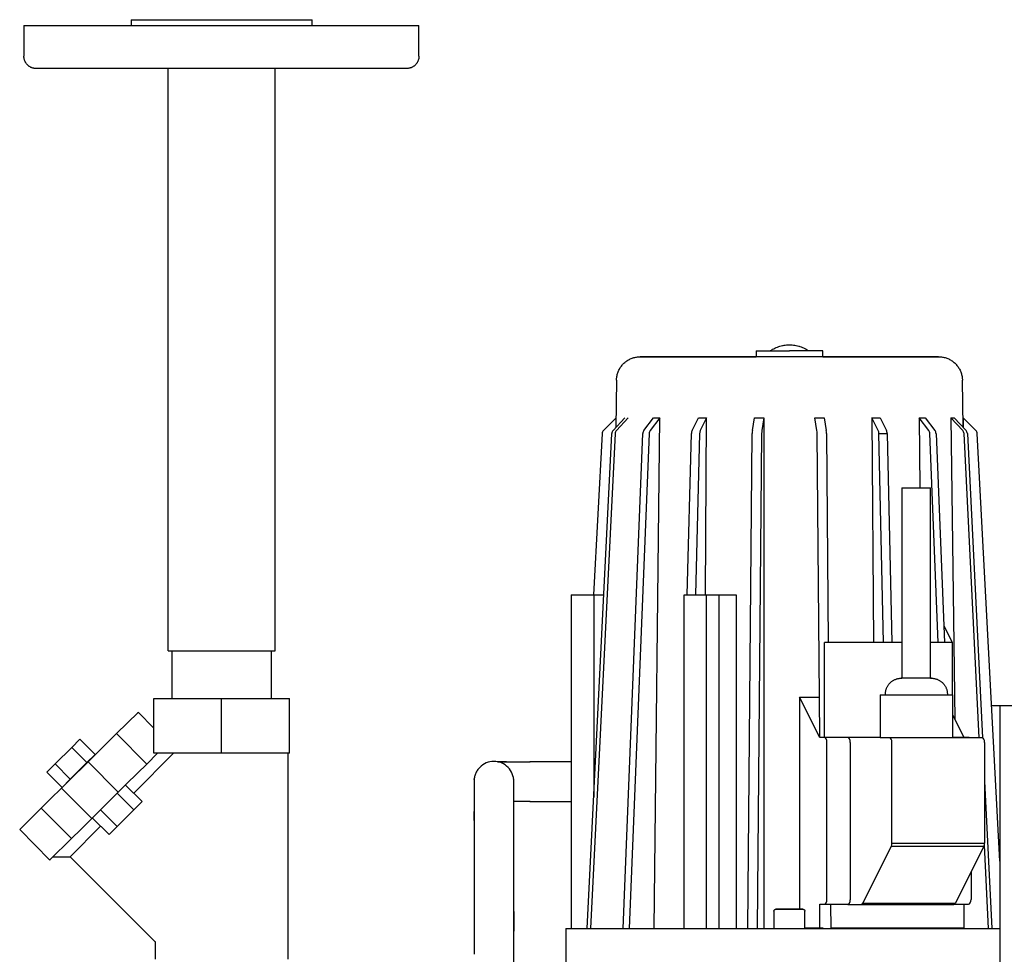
# Model space of a CAD drawing. Header units: millimetres. Extents: x -420 to 347, y 0 to 716.
# Tile 2 of 3: x -420 to -7, y 323 to 716. Entities that reach past the tile are written whole.
import ezdxf

# ---------------------------------------------------------------- set-up
doc = ezdxf.new("R2010")
doc.units = ezdxf.units.MM
for name, color, linetype, true_color in [('Material 1', 251, 'Continuous', 0x505050), ('Material 3', 7, 'Continuous', 0xe6e6e6), ('Material 4', 5, 'Continuous', 0x0000ff)]:
    doc.layers.add(name, color=color, linetype=linetype, true_color=true_color)

msp = doc.modelspace()

# ---------------------------------------------------------------- linework, layer by layer
at = {"layer": 'Material 1'}
for p, q in [((-11.97, 427.5), (-8.58, 427.5)), ((-8.61, 427.5), (-8.61, 161.44)), ((-8.61, 427.5), (0, 427.5))]:
    msp.add_line(p, q, dxfattribs=at)
at = {"layer": 'Material 1', "flags": 128}
msp.add_lwpolyline([(-212.78, 341), (-212.78, 338.75), (-212.78, 335.46), (-212.78, 332.77)], dxfattribs=at)
at = {"layer": 'Material 3'}
for p, q in [((-373.46, 715.5), (-373.46, 713)), ((-373.46, 715.5), (-335.46, 715.5)), ((-335.46, 715.5), (-297.45, 715.5)), ((-297.45, 713), (-297.45, 715.5)), ((-418.54, 713), (-418.54, 700.15)), ((-418.54, 713), (-335.58, 713)), ((-335.58, 713), (-252.62, 713)), ((-252.62, 700.15), (-252.62, 713)), ((-257.75, 695.01), (-413.4, 695.01)), ((-357.96, 450.5), (-357.96, 695.01)), ((-312.96, 450.5), (-312.96, 695.01)), ((-357.96, 450.5), (-312.96, 450.5)), ((-58.94, 432), (-58.94, 414.02)), ((-58.94, 432), (-58.67, 432)), ((-58.67, 432), (-52.03, 432)), ((-52.03, 432), (-50.3, 432)), ((-50.3, 432), (-37.02, 432)), ((-37.02, 432), (-35.29, 432)), ((-35.29, 432), (-28.65, 432)), ((-28.65, 432), (-28.38, 432)), ((-28.38, 414.02), (-28.38, 432)), ((-222.22, 404), (-222.24, 404)), ((-220.03, 404), (-220.04, 404)), ((-188.6, 403.9), (-205.95, 403.9)), ((-229.48, 394.64), (-229.48, 394.65)), ((-229.42, 396.55), (-229.39, 396.78)), ((-205.95, 387.2), (-188.6, 387.2)), ((-212.78, 266.5), (-212.78, 323.1)), ((-212.78, 266.5), (-212.78, 323.1))]:
    msp.add_line(p, q, dxfattribs=at)
at = {"layer": 'Material 3', "flags": 128}
for points in [[(-413.4, 695.01), (-413.61, 695.02), (-413.81, 695.03), (-414.02, 695.05), (-414.22, 695.08), (-414.42, 695.11), (-414.62, 695.16), (-414.82, 695.21), (-415.02, 695.27), (-415.21, 695.34), (-415.4, 695.42), (-415.59, 695.5), (-415.77, 695.59), (-415.95, 695.69), (-416.13, 695.8), (-416.3, 695.91), (-416.47, 696.03), (-416.63, 696.16), (-416.79, 696.29), (-416.94, 696.43), (-417.09, 696.57), (-417.23, 696.72), (-417.36, 696.88), (-417.49, 697.04), (-417.61, 697.2), (-417.73, 697.37), (-417.83, 697.55), (-417.93, 697.73), (-418.03, 697.91), (-418.11, 698.1), (-418.19, 698.29), (-418.26, 698.48), (-418.32, 698.68), (-418.38, 698.88), (-418.43, 699.08), (-418.47, 699.28), (-418.5, 699.48), (-418.52, 699.69), (-418.53, 699.89), (-418.54, 700.1), (-418.54, 700.15)], [(-252.62, 700.15), (-252.62, 699.95), (-252.63, 699.74), (-252.65, 699.54), (-252.68, 699.33), (-252.72, 699.13), (-252.76, 698.93), (-252.82, 698.73), (-252.88, 698.53), (-252.94, 698.34), (-253.02, 698.15), (-253.1, 697.96), (-253.2, 697.78), (-253.29, 697.6), (-253.4, 697.42), (-253.51, 697.25), (-253.63, 697.08), (-253.76, 696.92), (-253.89, 696.76), (-254.03, 696.61), (-254.17, 696.46), (-254.32, 696.32), (-254.48, 696.19), (-254.64, 696.06), (-254.81, 695.94), (-254.98, 695.83), (-255.15, 695.72), (-255.33, 695.62), (-255.51, 695.53), (-255.7, 695.44), (-255.89, 695.36), (-256.08, 695.29), (-256.28, 695.23), (-256.48, 695.17), (-256.68, 695.13), (-256.88, 695.09), (-257.08, 695.06), (-257.29, 695.03), (-257.49, 695.02), (-257.7, 695.01), (-257.75, 695.01)], [(-56.67, 432), (-56.67, 432.27), (-56.67, 432.53), (-56.66, 432.8), (-56.63, 433.07), (-56.6, 433.33), (-56.55, 433.59), (-56.5, 433.86), (-56.43, 434.11), (-56.35, 434.37), (-56.27, 434.62), (-56.17, 434.87), (-56.06, 435.12), (-55.95, 435.36), (-55.82, 435.59), (-55.68, 435.82), (-55.54, 436.05), (-55.39, 436.27), (-55.22, 436.48), (-55.05, 436.68), (-54.88, 436.88), (-54.69, 437.07), (-54.5, 437.26), (-54.29, 437.43), (-54.09, 437.6), (-53.87, 437.76), (-53.65, 437.91), (-53.43, 438.05), (-53.19, 438.19), (-52.96, 438.31), (-52.71, 438.42), (-52.47, 438.53), (-52.22, 438.62), (-51.97, 438.7), (-51.71, 438.78), (-51.45, 438.84), (-51.19, 438.89), (-50.92, 438.94), (-50.66, 438.97), (-50.39, 438.99), (-50.13, 439), (-50, 439)], [(-40.49, 439), (-40.72, 439), (-40.94, 439), (-41.17, 439), (-41.41, 439), (-41.65, 439), (-41.89, 439), (-42.13, 439), (-42.38, 439), (-42.63, 439), (-42.88, 439), (-43.13, 439), (-43.39, 439), (-43.64, 439), (-43.89, 439), (-44.14, 439), (-44.4, 439), (-44.65, 439), (-44.9, 439), (-45.15, 439), (-45.39, 439), (-45.63, 439), (-45.87, 439), (-46.11, 439), (-46.34, 439), (-46.57, 439), (-46.79, 439), (-47.01, 439), (-47.22, 439), (-47.43, 439), (-47.63, 439), (-47.82, 439), (-48.01, 439), (-48.19, 439), (-48.36, 439), (-48.53, 439), (-48.69, 439), (-48.84, 439), (-48.98, 439), (-49.11, 439), (-49.24, 439), (-49.35, 439), (-49.46, 439), (-49.56, 439), (-49.65, 439), (-49.72, 439), (-49.79, 439), (-49.85, 439), (-49.9, 439), (-49.94, 439), (-49.97, 439), (-49.99, 439), (-50, 439), (-50, 439)], [(-50, 439), (-49.99, 439), (-49.98, 439), (-49.95, 439), (-49.92, 439), (-49.87, 439), (-49.82, 439), (-49.76, 439)], [(-37.33, 439), (-37.33, 439), (-37.35, 439), (-37.37, 439), (-37.41, 439), (-37.45, 439), (-37.51, 439), (-37.57, 439), (-37.65, 439), (-37.73, 439), (-37.83, 439), (-37.93, 439), (-38.04, 439), (-38.16, 439), (-38.29, 439), (-38.43, 439), (-38.58, 439), (-38.73, 439), (-38.9, 439), (-39.07, 439), (-39.25, 439), (-39.43, 439), (-39.62, 439), (-39.82, 439), (-40.03, 439), (-40.24, 439), (-40.45, 439), (-40.49, 439)], [(-37.8, 439), (-37.76, 439), (-37.68, 439), (-37.6, 439), (-37.53, 439), (-37.47, 439), (-37.42, 439), (-37.38, 439), (-37.35, 439), (-37.34, 439), (-37.33, 439), (-37.33, 439)], [(-37.33, 439), (-37.06, 438.99), (-36.79, 438.98), (-36.53, 438.95), (-36.26, 438.91), (-36, 438.87), (-35.74, 438.81), (-35.48, 438.74), (-35.23, 438.66), (-34.97, 438.57), (-34.73, 438.47), (-34.48, 438.36), (-34.24, 438.25), (-34.01, 438.12), (-33.78, 437.98), (-33.56, 437.83), (-33.34, 437.68), (-33.13, 437.51), (-32.92, 437.34), (-32.73, 437.16), (-32.54, 436.97), (-32.35, 436.78), (-32.18, 436.58), (-32.01, 436.37), (-31.86, 436.15), (-31.71, 435.93), (-31.57, 435.7), (-31.44, 435.47), (-31.32, 435.23), (-31.2, 434.99), (-31.1, 434.74), (-31.01, 434.49), (-30.93, 434.24), (-30.86, 433.98), (-30.8, 433.72), (-30.75, 433.46), (-30.71, 433.19), (-30.68, 432.93), (-30.66, 432.66), (-30.65, 432.4), (-30.65, 432.13), (-30.66, 432)], [(-219.55, 403.9), (-219.52, 403.9), (-219.22, 403.9), (-218.9, 403.9), (-218.55, 403.9), (-218.18, 403.9), (-217.79, 403.9), (-217.37, 403.9), (-216.94, 403.9), (-216.48, 403.9), (-216.01, 403.9), (-215.52, 403.9), (-215, 403.9), (-214.47, 403.9), (-213.93, 403.9), (-213.37, 403.9), (-212.79, 403.9), (-212.2, 403.9), (-211.6, 403.9), (-210.99, 403.9), (-210.36, 403.9), (-209.73, 403.9), (-209.09, 403.9), (-208.44, 403.9), (-207.78, 403.9), (-207.11, 403.9), (-206.45, 403.9), (-205.95, 403.9)], [(-215.84, 403.9), (-216.14, 403.9), (-216.61, 403.9), (-217.06, 403.9), (-217.49, 403.9), (-217.9, 403.9), (-218.28, 403.9), (-218.65, 403.9), (-218.99, 403.9), (-219.29, 403.9)], [(-229.48, 395.72), (-229.48, 394.95), (-229.48, 394.03), (-229.48, 392.98), (-229.48, 391.8), (-229.48, 390.48), (-229.48, 389.03), (-229.48, 387.46), (-229.48, 385.76), (-229.48, 383.94), (-229.48, 381.99), (-229.48, 379.93), (-229.48, 377.76), (-229.48, 375.48), (-229.48, 373.09), (-229.48, 372.25)], [(-229.48, 395.72), (-229.48, 394.95), (-229.48, 394.03), (-229.48, 392.98), (-229.48, 391.8), (-229.48, 390.48), (-229.48, 389.03), (-229.48, 387.46), (-229.48, 385.76), (-229.48, 383.94), (-229.48, 381.99), (-229.48, 379.93), (-229.48, 377.76), (-229.48, 375.48), (-229.48, 373.09), (-229.48, 372.25)], [(-212.78, 372.25), (-212.78, 374.67), (-212.78, 376.99), (-212.78, 379.2), (-212.78, 381.3), (-212.78, 383.28), (-212.78, 385.15), (-212.78, 386.89), (-212.78, 388.51), (-212.78, 390), (-212.78, 391.36), (-212.78, 392.59), (-212.78, 393.69), (-212.78, 394.65), (-212.78, 395.47), (-212.78, 395.72)], [(-212.78, 372.25), (-212.78, 374.67), (-212.78, 376.99), (-212.78, 379.2), (-212.78, 381.3), (-212.78, 383.28), (-212.78, 385.15), (-212.78, 386.89), (-212.78, 388.51), (-212.78, 390), (-212.78, 391.36), (-212.78, 392.59), (-212.78, 393.69), (-212.78, 394.65), (-212.78, 395.47), (-212.78, 395.72)], [(-205.95, 387.2), (-206.62, 387.2), (-207.29, 387.2), (-207.95, 387.2), (-208.61, 387.2), (-209.26, 387.2), (-209.9, 387.2), (-210.53, 387.2), (-211.15, 387.2), (-211.76, 387.2), (-212.36, 387.2), (-212.79, 387.2)], [(-229.48, 379.23), (-229.48, 381.3), (-229.48, 383.11)], [(-229.48, 372.25), (-229.48, 369.51), (-229.48, 366.69), (-229.48, 363.8), (-229.48, 360.84), (-229.48, 357.83), (-229.48, 354.76), (-229.48, 351.64), (-229.48, 348.47), (-229.48, 345.27), (-229.48, 342.02), (-229.48, 338.75), (-229.48, 335.46), (-229.48, 332.14), (-229.48, 328.81), (-229.48, 325.47), (-229.48, 323.1)], [(-229.48, 372.25), (-229.48, 369.51), (-229.48, 366.69), (-229.48, 363.8), (-229.48, 360.84), (-229.48, 357.83), (-229.48, 354.76), (-229.48, 351.64), (-229.48, 348.47), (-229.48, 345.27), (-229.48, 342.02), (-229.48, 338.75), (-229.48, 335.46), (-229.48, 332.14), (-229.48, 328.81), (-229.48, 325.47), (-229.48, 323.1)], [(-212.78, 323.1), (-212.78, 326.44), (-212.78, 329.78), (-212.78, 333.11), (-212.78, 336.42), (-212.78, 339.71), (-212.78, 342.98), (-212.78, 346.21), (-212.78, 349.4), (-212.78, 352.56), (-212.78, 355.66), (-212.78, 358.72), (-212.78, 361.71), (-212.78, 364.65), (-212.78, 367.52), (-212.78, 370.31), (-212.78, 372.25)], [(-212.78, 323.1), (-212.78, 326.44), (-212.78, 329.78), (-212.78, 333.11), (-212.78, 336.42), (-212.78, 339.71), (-212.78, 342.98), (-212.78, 346.21), (-212.78, 349.4), (-212.78, 352.56), (-212.78, 355.66), (-212.78, 358.72), (-212.78, 361.71), (-212.78, 364.65), (-212.78, 367.52), (-212.78, 370.31), (-212.78, 372.25)]]:
    msp.add_lwpolyline(points, dxfattribs=at)
at = {"layer": 'Material 3'}
for centre, start, end in [((-221.13, 395.72), 135, 135.5557), ((-221.13, 395.72), 127.5, 128.0399), ((-221.13, 395.72), 120, 120.4195), ((-221.13, 395.72), 112.5, 112.8025), ((-221.13, 395.72), 105, 105.1999), ((-221.13, 395.72), 165, 165.4126), ((-221.13, 395.72), 157.5, 158.0553), ((-221.13, 395.72), 150, 150.6076), ((-221.13, 395.72), 142.5, 143.0985), ((-221.13, 395.55), 178.8337, 180), ((-221.13, 395.72), 172.5, 172.7079), ((-221.13, 395.55), 171.5248, 172.5), ((-221.13, 395.55), 7.5, 8.4752), ((-221.13, 395.55), 360, 1.1663)]:
    msp.add_arc(centre, 8.35, start, end, dxfattribs=at)
msp.add_open_spline([(-221.13, 404.07), (-222.24, 404.07), (-224.45, 403.63), (-226.79, 402.03), (-228.17, 400.31), (-228.93, 398.86), (-229.38, 397.32), (-229.48, 396.25), (-229.48, 395.72)], degree=3, knots=[-1, -1, -1, -1, -0.875, -0.75, -0.6875, -0.625, -0.5625, -0.5, -0.5, -0.5, -0.5], dxfattribs=at)
msp.add_open_spline([(-221.13, 404.07), (-222.24, 404.07), (-224.45, 403.63), (-226.79, 402.03), (-228.17, 400.31), (-228.93, 398.86), (-229.38, 397.32), (-229.48, 396.25), (-229.48, 395.72)], degree=3, knots=[-1, -1, -1, -1, -0.875, -0.75, -0.6875, -0.625, -0.5625, -0.5, -0.5, -0.5, -0.5], dxfattribs=at)
for points in [[(-212.78, 395.72), (-212.78, 396.78), (-213.18, 398.9), (-215, 401.72), (-217.81, 403.63), (-220.02, 404.07), (-221.13, 404.07)], [(-212.78, 395.72), (-212.78, 396.78), (-213.18, 398.9), (-215, 401.72), (-217.81, 403.63), (-220.02, 404.07), (-221.13, 404.07)], [(-205.95, 403.89), (-205.95, 403.91), (-205.95, 403.91), (-205.96, 403.89)], [(-205.96, 387.22), (-205.95, 387.2), (-205.95, 387.2), (-205.95, 387.22)]]:
    msp.add_open_spline(points, degree=3, dxfattribs=at)
at = {"layer": 'Material 4'}
for p, q in [((-110.98, 576.5), (-110.98, 574)), ((-110.98, 576.5), (-96.98, 576.5)), ((-101.49, 578.26), (-100.96, 578.43)), ((-82.98, 576.5), (-96.98, 576.5)), ((-96.97, 579.01), (-96.41, 578.99)), ((-93.1, 578.46), (-92.84, 578.38)), ((-82.98, 574), (-82.98, 576.5)), ((-163.57, 573.19), (-163.48, 573.22)), ((-162.73, 573.5), (-162.68, 573.52)), ((-159.99, 573.99), (-159.62, 574)), ((-30.81, 573.36), (-30.52, 573.24)), ((-29.9, 572.96), (-29.89, 572.96)), ((-169.62, 564.14), (-169.91, 544.3)), ((-24.05, 544.38), (-24.33, 564.14)), ((-169.81, 548.33), (-175.1, 543.04)), ((-171.09, 543.04), (-166.1, 548.36)), ((-164.75, 548.31), (-169.68, 543.04)), ((-158.09, 543.04), (-154.05, 548.36)), ((-151.45, 548.36), (-155.49, 543.04)), ((-154.05, 548.36), (-151.45, 548.36)), ((-153.8, 334), (-151.45, 548.36)), ((-137.89, 543.04), (-135.25, 548.36)), ((-135.25, 548.36), (-131.78, 548.34)), ((-131.78, 548.36), (-134.42, 543.04)), ((-132.31, 474), (-131.78, 548.36)), ((-112.51, 543.04), (-111.61, 548.36)), ((-111.61, 548.36), (-107.68, 548.3)), ((-107.68, 548.3), (-108.56, 543.04)), ((-107.68, 548.3), (-107.68, 334)), ((-85.46, 543.04), (-86.34, 548.36)), ((-86.3, 548.36), (-82.39, 548.36)), ((-82.39, 548.36), (-81.52, 543.04)), ((-59.69, 543.04), (-62.31, 548.36)), ((-62.31, 548.36), (-61.64, 454)), ((-62.31, 548.36), (-58.83, 548.36)), ((-58.83, 548.36), (-56.21, 543.04)), ((-38.47, 543.04), (-42.51, 548.36)), ((-42.51, 548.36), (-42.19, 519)), ((-42.51, 548.36), (-39.91, 548.36)), ((-39.91, 548.36), (-35.87, 543.04)), ((-24.2, 543.04), (-29.19, 548.36)), ((-29.19, 548.36), (-27.47, 421.66)), ((-29.19, 548.36), (-27.78, 548.36)), ((-27.78, 548.36), (-22.8, 543.04)), ((-18.69, 543.04), (-24.01, 548.36)), ((-24.01, 548.36), (-23.96, 544.28)), ((-24.01, 548.36), (-23.99, 548.36)), ((-23.96, 544.35), (-24.06, 544.46)), ((-181.93, 334), (-171.63, 541.73)), ((-170.23, 541.73), (-180.52, 334)), ((-175.68, 541.73), (-179.27, 474)), ((-166.89, 334), (-158.54, 541.73)), ((-155.94, 541.73), (-164.29, 334)), ((-139.96, 474), (-138.18, 541.73)), ((-134.71, 541.73), (-136.48, 474)), ((-114.46, 334), (-112.6, 541.73)), ((-108.66, 541.73), (-110.51, 334)), ((-84.41, 431), (-85.37, 541.73)), ((-81.42, 541.73), (-80.66, 454)), ((-57.49, 454), (-59.41, 541.73)), ((-59.41, 541.73), (-55.92, 541.73)), ((-55.92, 541.73), (-54.01, 454)), ((-34.5, 454), (-38.03, 541.73)), ((-35.42, 541.73), (-31.9, 454)), ((-17.33, 414.02), (-23.66, 541.73)), ((-22.25, 541.73), (-15.92, 414)), ((-8.61, 362.15), (-18.11, 541.73)), ((-49.8, 519), (-49.8, 439)), ((-49.8, 519), (-40.8, 519)), ((-40.8, 519), (-37.8, 519)), ((-37.8, 439), (-37.8, 519)), ((-188.6, 474), (-179.2, 474)), ((-188.6, 474), (-188.6, 334)), ((-179.2, 474), (-174.99, 474)), ((-179.2, 474), (-179.2, 389.06)), ((-141.2, 474), (-131.79, 474)), ((-141.2, 334), (-141.2, 474)), ((-131.79, 474), (-126.7, 474)), ((-131.79, 334), (-131.79, 474)), ((-126.7, 474), (-119.31, 474)), ((-126.7, 474), (-126.7, 334)), ((-119.31, 474), (-119.31, 334)), ((-32.18, 461.11), (-28.63, 454)), ((-82.19, 414.15), (-82.19, 454)), ((-49.8, 454), (-82.19, 454)), ((-28.63, 454), (-37.8, 454)), ((-28.63, 454), (-28.63, 432)), ((-356.45, 450.5), (-356.45, 430.5)), ((-314.48, 430.5), (-314.48, 450.5)), ((-363.98, 430.5), (-335.48, 430.5)), ((-363.98, 407.5), (-363.98, 430.5)), ((-335.48, 430.5), (-306.98, 430.5)), ((-335.48, 407.5), (-335.48, 430.5)), ((-306.98, 407.5), (-306.98, 430.5)), ((-84.26, 414.15), (-92.69, 431)), ((-92.69, 431), (-92.69, 342)), ((-92.69, 431), (-84.41, 431)), ((-84.26, 414.15), (-84.41, 431)), ((-379.6, 415.74), (-370.56, 424.68)), ((-363.98, 418.06), (-370.54, 424.7)), ((-370.52, 424.68), (-370.54, 424.7)), ((-28.38, 423.48), (-23.71, 414.15)), ((-383.52, 411.87), (-379.6, 415.74)), ((-379.6, 415.74), (-366.96, 402.95)), ((-82.26, 414.15), (-84.26, 414.15)), ((-58.94, 414.15), (-82.26, 414.15)), ((-16.02, 414.02), (-58.94, 414.02)), ((-21.71, 414.15), (-28.38, 414.15)), ((-405.41, 403.01), (-398.47, 409.95)), ((-398.47, 409.95), (-395, 413.42)), ((-398.47, 409.95), (-392.1, 403.58)), ((-388.63, 407.05), (-395, 413.42)), ((-388.18, 407.26), (-383.52, 411.87)), ((-81.26, 346.15), (-81.26, 412.15)), ((-71.42, 412.02), (-71.42, 346.02)), ((-53.92, 369.79), (-53.92, 412.02)), ((-15.02, 412.02), (-15.02, 369.79)), ((-388.63, 407.05), (-392.1, 403.58)), ((-391.53, 403.94), (-388.18, 407.26)), ((-372.42, 390.75), (-355.67, 407.5)), ((-362.36, 407.5), (-366.96, 402.95)), ((-335.48, 407.5), (-363.98, 407.5)), ((-306.98, 407.5), (-335.48, 407.5)), ((-307.48, 321.04), (-307.48, 407.5)), ((-408.88, 399.54), (-405.41, 403.01)), ((-399.04, 396.64), (-405.41, 403.01)), ((-399.41, 396.15), (-391.53, 403.94)), ((-392.1, 403.58), (-399.04, 396.64)), ((-378.89, 391.15), (-391.53, 403.94)), ((-366.96, 402.95), (-370.87, 399.08)), ((-402.51, 393.17), (-408.88, 399.54)), ((-370.87, 399.08), (-375.53, 394.47)), ((-407.34, 388.31), (-402.68, 392.92)), ((-402.68, 392.92), (-399.41, 396.15)), ((-402.68, 392.92), (-390.03, 380.13)), ((-399.04, 396.64), (-402.51, 393.17)), ((-375.53, 394.47), (-378.89, 391.15)), ((-368.9, 387.22), (-375.84, 394.17)), ((-15.02, 395.75), (-11.96, 334)), ((-378.89, 391.15), (-386.76, 383.37)), ((-379.33, 390.71), (-372.37, 383.75)), ((-411.25, 384.44), (-407.34, 388.31)), ((-368.9, 387.22), (-372.37, 383.75)), ((-420.29, 375.5), (-411.25, 384.44)), ((-411.25, 384.44), (-398.6, 371.65)), ((-386.76, 383.37), (-390.03, 380.13)), ((-379.31, 376.81), (-386.31, 383.81)), ((-372.37, 383.75), (-379.31, 376.81)), ((-399.13, 364.04), (-386.31, 376.86)), ((-390.03, 380.13), (-394.69, 375.52)), ((-382.78, 373.34), (-389.8, 380.36)), ((-379.31, 376.81), (-382.78, 373.34)), ((-420.31, 375.48), (-407.67, 362.69)), ((-394.69, 375.52), (-398.6, 371.65)), ((-398.6, 371.65), (-407.64, 362.71)), ((-66.12, 344.61), (-54.18, 368.5)), ((-54.18, 368.5), (-15.28, 368.5)), ((-53.92, 369.79), (-15.02, 369.79)), ((-15.28, 368.5), (-27.23, 344.61)), ((-13.37, 334), (-15.09, 368.88)), ((-406.3, 364.04), (-399.13, 364.04)), ((-399.13, 364.04), (-363.4, 328.3)), ((-407.69, 362.71), (-407.67, 362.69)), ((-20.71, 357.63), (-20.71, 346.15)), ((-84.26, 334.15), (-84.26, 344.15)), ((-84.26, 344.15), (-82.26, 344.15)), ((-82.26, 344.15), (-72.09, 344.15)), ((-79.7, 344.15), (-79.62, 334)), ((-72.42, 344.02), (-66.84, 344.02)), ((-66.84, 344.02), (-27.94, 344.02)), ((-66.83, 344.02), (-27.94, 344.02)), ((-66.12, 344.61), (-27.23, 344.61)), ((-27.61, 344.15), (-21.71, 344.15)), ((-23.71, 344.15), (-23.71, 334.15)), ((-103.48, 341.2), (-103.48, 334)), ((-90.53, 334), (-90.53, 341.2)), ((-190.96, 334), (-190.96, 318)), ((-190.96, 334), (-96.96, 334)), ((-96.96, 334), (-8.6, 334)), ((-90.53, 334.15), (-84.26, 334.15)), ((-85.83, 334.15), (-85.83, 334)), ((-84.26, 334.15), (-82.77, 334.15)), ((-83.56, 334), (-83.56, 334.15)), ((-79.62, 334.15), (-23.71, 334.15)), ((-26.29, 334.15), (-26.28, 334)), ((-363.45, 328.42), (-363.45, 321.04))]:
    msp.add_line(p, q, dxfattribs=at)
at = {"layer": 'Material 4', "flags": 128}
for points in [[(-104.98, 576.5), (-104.51, 576.81), (-104.03, 577.1), (-103.55, 577.37), (-103.05, 577.63), (-102.54, 577.86), (-102.02, 578.07), (-101.49, 578.26), (-100.96, 578.43), (-100.42, 578.58), (-99.88, 578.7), (-99.33, 578.81), (-98.77, 578.89), (-98.22, 578.95), (-97.66, 578.99), (-97.1, 579.01), (-96.99, 579.01)], [(-104.91, 576.55), (-104.51, 576.81), (-104.03, 577.1), (-103.55, 577.37), (-103.05, 577.63), (-102.54, 577.86), (-102.02, 578.07)], [(-100.42, 578.58), (-99.88, 578.7), (-99.62, 578.75)], [(-98.98, 578.86), (-98.77, 578.89), (-98.22, 578.95)], [(-97.66, 578.99), (-97.1, 579.01), (-96.99, 579.01)], [(-96.98, 579.01), (-96.98, 579.01), (-96.98, 579.01), (-96.98, 579.01), (-96.98, 579.01), (-96.98, 579.01), (-96.98, 579.01), (-96.98, 579.01), (-96.98, 579.01), (-96.98, 579.01), (-96.98, 579.01), (-96.98, 579.01), (-96.98, 579.01), (-96.98, 579.01), (-96.98, 579.01), (-96.98, 579.01), (-96.98, 579.01), (-96.99, 579.01), (-96.99, 579.01), (-96.99, 579.01), (-96.99, 579.01), (-96.99, 579.01), (-96.99, 579.01), (-96.99, 579.01), (-96.99, 579.01), (-96.99, 579.01), (-96.99, 579.01), (-96.99, 579.01), (-96.99, 579.01), (-96.99, 579.01), (-96.99, 579.01), (-96.99, 579.01), (-96.99, 579.01), (-96.99, 579.01), (-96.99, 579.01), (-96.99, 579.01), (-96.99, 579.01), (-96.99, 579.01), (-96.99, 579.01)], [(-96.99, 579.01), (-96.99, 579.01), (-96.99, 579.01), (-96.99, 579.01), (-96.99, 579.01), (-96.99, 579.01), (-96.99, 579.01), (-96.99, 579.01), (-96.99, 579.01), (-96.99, 579.01), (-96.99, 579.01), (-96.99, 579.01), (-96.99, 579.01), (-96.99, 579.01), (-96.99, 579.01), (-96.99, 579.01), (-96.99, 579.01), (-96.99, 579.01), (-96.99, 579.01), (-96.99, 579.01), (-96.99, 579.01), (-96.99, 579.01), (-96.98, 579.01), (-96.98, 579.01), (-96.98, 579.01), (-96.98, 579.01), (-96.98, 579.01), (-96.98, 579.01), (-96.98, 579.01), (-96.98, 579.01), (-96.98, 579.01), (-96.98, 579.01), (-96.98, 579.01), (-96.98, 579.01), (-96.98, 579.01), (-96.98, 579.01), (-96.98, 579.01), (-96.98, 579.01), (-96.98, 579.01), (-96.98, 579.01)], [(-96.98, 579.01), (-96.98, 579.01), (-96.98, 579.01), (-96.98, 579.01), (-96.98, 579.01), (-96.98, 579.01), (-96.98, 579.01), (-96.98, 579.01), (-96.98, 579.01), (-96.98, 579.01), (-96.98, 579.01), (-96.98, 579.01), (-96.98, 579.01), (-96.99, 579.01), (-96.99, 579.01), (-96.99, 579.01), (-96.99, 579.01), (-96.99, 579.01), (-96.99, 579.01), (-96.99, 579.01), (-96.99, 579.01), (-96.99, 579.01), (-96.99, 579.01), (-96.99, 579.01), (-96.99, 579.01), (-96.99, 579.01), (-96.99, 579.01), (-96.99, 579.01), (-96.99, 579.01), (-96.99, 579.01), (-96.99, 579.01), (-96.99, 579.01), (-96.99, 579.01), (-96.99, 579.01), (-96.99, 579.01)], [(-96.99, 579.01), (-96.99, 579.01), (-96.99, 579.01), (-96.99, 579.01), (-96.99, 579.01), (-96.99, 579.01), (-96.99, 579.01), (-96.99, 579.01), (-96.99, 579.01), (-96.99, 579.01), (-96.99, 579.01), (-96.99, 579.01), (-96.99, 579.01), (-96.99, 579.01), (-96.99, 579.01), (-96.99, 579.01), (-96.99, 579.01), (-96.99, 579.01), (-96.99, 579.01), (-96.99, 579.01), (-96.99, 579.01), (-96.99, 579.01), (-96.98, 579.01), (-96.98, 579.01), (-96.98, 579.01), (-96.98, 579.01), (-96.98, 579.01), (-96.98, 579.01), (-96.98, 579.01), (-96.98, 579.01), (-96.98, 579.01), (-96.98, 579.01), (-96.98, 579.01), (-96.98, 579.01), (-96.98, 579.01)], [(-96.98, 579.01), (-96.98, 579.01), (-96.98, 579.01), (-96.98, 579.01), (-96.98, 579.01), (-96.98, 579.01), (-96.97, 579.01), (-96.97, 579.01), (-96.97, 579.01), (-96.97, 579.01), (-96.97, 579.01), (-96.97, 579.01), (-96.97, 579.01), (-96.97, 579.01), (-96.97, 579.01), (-96.97, 579.01), (-96.97, 579.01), (-96.97, 579.01), (-96.97, 579.01), (-96.97, 579.01), (-96.97, 579.01), (-96.97, 579.01), (-96.97, 579.01), (-96.97, 579.01), (-96.97, 579.01), (-96.97, 579.01), (-96.97, 579.01), (-96.97, 579.01), (-96.97, 579.01), (-96.97, 579.01), (-96.97, 579.01), (-96.97, 579.01), (-96.97, 579.01), (-96.97, 579.01), (-96.97, 579.01), (-96.97, 579.01), (-96.97, 579.01), (-96.97, 579.01), (-96.97, 579.01)], [(-96.97, 579.01), (-96.97, 579.01), (-96.97, 579.01), (-96.97, 579.01), (-96.97, 579.01), (-96.97, 579.01), (-96.97, 579.01), (-96.97, 579.01), (-96.97, 579.01), (-96.97, 579.01), (-96.97, 579.01), (-96.97, 579.01), (-96.97, 579.01), (-96.97, 579.01), (-96.97, 579.01), (-96.97, 579.01), (-96.97, 579.01), (-96.97, 579.01), (-96.97, 579.01), (-96.97, 579.01), (-96.97, 579.01), (-96.97, 579.01), (-96.97, 579.01), (-96.97, 579.01), (-96.97, 579.01), (-96.97, 579.01), (-96.97, 579.01), (-96.97, 579.01), (-96.97, 579.01), (-96.97, 579.01), (-96.97, 579.01), (-96.97, 579.01), (-96.97, 579.01), (-96.98, 579.01), (-96.98, 579.01), (-96.98, 579.01), (-96.98, 579.01), (-96.98, 579.01), (-96.98, 579.01), (-96.98, 579.01)], [(-96.98, 579.01), (-96.98, 579.01), (-96.97, 579.01), (-96.97, 579.01), (-96.97, 579.01), (-96.97, 579.01), (-96.97, 579.01), (-96.97, 579.01), (-96.97, 579.01), (-96.97, 579.01), (-96.97, 579.01), (-96.97, 579.01), (-96.97, 579.01), (-96.97, 579.01), (-96.97, 579.01), (-96.97, 579.01), (-96.97, 579.01), (-96.97, 579.01), (-96.97, 579.01), (-96.97, 579.01), (-96.97, 579.01), (-96.97, 579.01), (-96.97, 579.01), (-96.97, 579.01), (-96.97, 579.01), (-96.97, 579.01), (-96.97, 579.01), (-96.97, 579.01), (-96.97, 579.01), (-96.97, 579.01), (-96.97, 579.01), (-96.97, 579.01), (-96.97, 579.01), (-96.97, 579.01), (-96.97, 579.01)], [(-96.97, 579.01), (-96.97, 579.01), (-96.97, 579.01), (-96.97, 579.01), (-96.97, 579.01), (-96.97, 579.01), (-96.97, 579.01), (-96.97, 579.01), (-96.97, 579.01), (-96.97, 579.01), (-96.97, 579.01), (-96.97, 579.01), (-96.97, 579.01), (-96.97, 579.01), (-96.97, 579.01), (-96.97, 579.01), (-96.97, 579.01), (-96.97, 579.01), (-96.97, 579.01), (-96.97, 579.01), (-96.97, 579.01), (-96.97, 579.01), (-96.97, 579.01), (-96.97, 579.01), (-96.97, 579.01), (-96.97, 579.01), (-96.97, 579.01), (-96.97, 579.01), (-96.97, 579.01), (-96.97, 579.01), (-96.97, 579.01), (-96.97, 579.01), (-96.97, 579.01), (-96.98, 579.01), (-96.98, 579.01)], [(-96.97, 579.01), (-96.41, 578.99), (-95.85, 578.96), (-95.29, 578.91), (-94.74, 578.83), (-94.19, 578.73), (-93.64, 578.6), (-93.1, 578.46), (-92.57, 578.3), (-92.04, 578.11), (-91.52, 577.9), (-91.01, 577.67), (-90.51, 577.43), (-90.02, 577.16), (-89.54, 576.87), (-89.07, 576.56), (-88.98, 576.5)], [(-95.85, 578.96), (-95.29, 578.91), (-94.98, 578.86)], [(-94.33, 578.75), (-94.19, 578.73), (-93.64, 578.6)], [(-92.76, 578.36), (-92.57, 578.3), (-92.04, 578.11)], [(-91.52, 577.9), (-91.01, 577.67), (-90.51, 577.43), (-90.02, 577.16), (-89.54, 576.87), (-89.07, 576.56), (-89.05, 576.55)], [(-169.62, 564.14), (-169.61, 564.54), (-169.58, 564.94), (-169.53, 565.34), (-169.47, 565.74), (-169.39, 566.13), (-169.3, 566.52), (-169.19, 566.9), (-169.07, 567.28), (-168.93, 567.66), (-168.78, 568.03), (-168.61, 568.39), (-168.42, 568.75), (-168.23, 569.09), (-168.02, 569.43), (-167.79, 569.77), (-167.56, 570.09), (-167.31, 570.4), (-167.04, 570.7), (-166.77, 570.99), (-166.48, 571.27), (-166.19, 571.54), (-165.88, 571.8), (-165.56, 572.04), (-165.24, 572.27), (-164.9, 572.49), (-164.56, 572.7), (-164.21, 572.89), (-163.85, 573.06), (-163.48, 573.22), (-163.11, 573.37), (-162.73, 573.5), (-162.35, 573.62), (-161.96, 573.72), (-161.57, 573.81), (-161.18, 573.88), (-160.78, 573.93), (-160.38, 573.97), (-159.99, 573.99), (-159.62, 574)], [(-168.59, 568.42), (-168.42, 568.75), (-168.23, 569.09), (-168.02, 569.43), (-167.79, 569.77), (-167.56, 570.09), (-167.31, 570.4), (-167.04, 570.7), (-166.77, 570.99), (-166.48, 571.27), (-166.19, 571.54), (-165.88, 571.8), (-165.56, 572.04)], [(-165.24, 572.27), (-164.9, 572.49), (-164.78, 572.57)], [(-161.25, 573.87), (-161.18, 573.88), (-160.78, 573.93)], [(-96.98, 574), (-99.48, 574), (-101.98, 574), (-104.48, 574), (-106.96, 574), (-109.42, 574), (-111.87, 574), (-114.29, 574), (-116.68, 574), (-119.05, 574), (-121.37, 574), (-123.66, 574), (-125.91, 574), (-128.1, 574), (-130.25, 574), (-132.35, 574), (-134.39, 574), (-136.37, 574), (-138.28, 574), (-140.13, 574), (-141.92, 574), (-143.63, 574), (-145.26, 574), (-146.82, 574), (-148.3, 574), (-149.69, 574), (-151, 574), (-152.23, 574), (-153.36, 574), (-154.41, 574), (-155.36, 574), (-156.23, 574), (-156.99, 574), (-157.66, 574), (-158.24, 574), (-158.71, 574), (-159.09, 574), (-159.36, 574), (-159.54, 574), (-159.62, 574), (-159.62, 574)], [(-159.62, 574), (-159.57, 574), (-159.42, 574), (-159.17, 574), (-158.82, 574), (-158.37, 574), (-157.83, 574), (-157.18, 574), (-156.44, 574), (-155.61, 574), (-154.68, 574), (-153.66, 574), (-152.54, 574), (-151.34, 574), (-150.05, 574), (-148.68, 574), (-147.22, 574), (-145.69, 574), (-144.07, 574), (-142.38, 574), (-140.62, 574), (-138.79, 574), (-136.89, 574), (-134.93, 574), (-132.91, 574), (-130.82, 574), (-128.69, 574), (-126.5, 574), (-124.27, 574), (-121.99, 574), (-119.68, 574), (-117.32, 574), (-114.94, 574), (-112.52, 574), (-110.98, 574)], [(-34.33, 574), (-34.38, 574), (-34.53, 574), (-34.78, 574), (-35.13, 574), (-35.58, 574), (-36.13, 574), (-36.77, 574), (-37.51, 574), (-38.35, 574), (-39.28, 574), (-40.3, 574), (-41.41, 574), (-42.61, 574), (-43.9, 574), (-45.27, 574), (-46.73, 574), (-48.27, 574), (-49.88, 574), (-51.57, 574), (-53.33, 574), (-55.16, 574), (-57.06, 574), (-59.03, 574), (-61.05, 574), (-63.13, 574), (-65.27, 574), (-67.45, 574), (-69.68, 574), (-71.96, 574), (-74.28, 574), (-76.63, 574), (-79.02, 574), (-81.43, 574), (-83.87, 574), (-86.33, 574), (-88.81, 574), (-91.3, 574), (-93.8, 574), (-96.3, 574), (-96.98, 574)], [(-82.98, 574), (-82.09, 574), (-79.67, 574), (-77.27, 574), (-74.91, 574), (-72.58, 574), (-70.29, 574), (-68.05, 574), (-65.85, 574), (-63.7, 574), (-61.61, 574), (-59.57, 574), (-57.59, 574), (-55.67, 574), (-53.82, 574), (-52.04, 574), (-50.33, 574), (-48.7, 574), (-47.14, 574), (-45.66, 574), (-44.26, 574), (-42.95, 574), (-41.73, 574), (-40.59, 574), (-39.55, 574), (-38.59, 574), (-37.73, 574), (-36.96, 574), (-36.29, 574), (-35.72, 574), (-35.24, 574), (-34.87, 574), (-34.59, 574), (-34.41, 574), (-34.34, 574), (-34.33, 574)], [(-34.33, 574), (-33.93, 573.99), (-33.53, 573.97), (-33.14, 573.93), (-32.74, 573.87), (-32.35, 573.8), (-31.96, 573.71), (-31.57, 573.61), (-31.19, 573.49), (-30.81, 573.36), (-30.44, 573.21), (-30.07, 573.05), (-29.72, 572.87), (-29.36, 572.68), (-29.02, 572.47), (-28.69, 572.25), (-28.36, 572.02), (-28.05, 571.78), (-27.74, 571.52), (-27.44, 571.25), (-27.16, 570.97), (-26.89, 570.67), (-26.63, 570.37), (-26.38, 570.06), (-26.14, 569.74), (-25.92, 569.4), (-25.71, 569.06), (-25.51, 568.71), (-25.33, 568.36), (-25.17, 567.99), (-25.01, 567.62), (-24.88, 567.25), (-24.75, 566.87), (-24.65, 566.48), (-24.55, 566.09), (-24.48, 565.7), (-24.42, 565.3), (-24.37, 564.91), (-24.35, 564.51), (-24.33, 564.14)], [(-33.2, 573.93), (-33.14, 573.93), (-32.74, 573.87)], [(-32.35, 573.8), (-31.96, 573.71), (-31.89, 573.7)], [(-31.8, 573.67), (-31.57, 573.61), (-31.19, 573.49)], [(-29.72, 572.87), (-29.36, 572.68), (-29.02, 572.47)], [(-28.69, 572.25), (-28.36, 572.02), (-28.05, 571.78), (-27.74, 571.52), (-27.44, 571.25), (-27.16, 570.97), (-26.89, 570.67), (-26.63, 570.37), (-26.38, 570.06), (-26.14, 569.74), (-25.92, 569.4), (-25.71, 569.06), (-25.51, 568.71), (-25.33, 568.36), (-25.17, 567.99), (-25.01, 567.62), (-24.88, 567.25), (-24.75, 566.87), (-24.72, 566.73)], [(-169.39, 566.13), (-169.3, 566.52), (-169.19, 566.9), (-169.07, 567.28), (-168.93, 567.66), (-168.78, 568.03), (-168.76, 568.05)], [(-24.69, 566.64), (-24.65, 566.48), (-24.55, 566.09), (-24.48, 565.7), (-24.42, 565.3)], [(-169.62, 564.14), (-169.61, 564.54), (-169.58, 564.94), (-169.53, 565.34), (-169.47, 565.74)], [(-24.37, 564.91), (-24.35, 564.51), (-24.33, 564.14)], [(-103.48, 341.2), (-103.48, 341.24), (-103.47, 341.27), (-103.47, 341.3), (-103.47, 341.33), (-103.46, 341.36), (-103.45, 341.39), (-103.45, 341.42), (-103.44, 341.45), (-103.43, 341.48), (-103.41, 341.51), (-103.4, 341.54), (-103.39, 341.57), (-103.37, 341.6), (-103.35, 341.63), (-103.34, 341.65), (-103.32, 341.68), (-103.3, 341.7), (-103.28, 341.73), (-103.26, 341.75), (-103.23, 341.78), (-103.21, 341.8), (-103.19, 341.82), (-103.16, 341.84), (-103.14, 341.86), (-103.11, 341.87), (-103.08, 341.89), (-103.06, 341.91), (-103.03, 341.92), (-103, 341.93), (-102.97, 341.95), (-102.94, 341.96), (-102.91, 341.97), (-102.88, 341.98), (-102.85, 341.98), (-102.82, 341.99), (-102.78, 341.99), (-102.75, 342), (-102.72, 342), (-102.69, 342), (-102.68, 342)], [(-97, 342), (-97.23, 342), (-97.46, 342), (-97.68, 342), (-97.91, 342), (-98.13, 342), (-98.35, 342), (-98.57, 342), (-98.79, 342), (-99, 342), (-99.21, 342), (-99.42, 342), (-99.63, 342), (-99.82, 342), (-100.02, 342), (-100.21, 342), (-100.39, 342), (-100.57, 342), (-100.75, 342), (-100.91, 342), (-101.08, 342), (-101.23, 342), (-101.38, 342), (-101.52, 342), (-101.65, 342), (-101.78, 342), (-101.9, 342), (-102.01, 342), (-102.11, 342), (-102.21, 342), (-102.29, 342), (-102.37, 342), (-102.44, 342), (-102.5, 342), (-102.55, 342), (-102.6, 342), (-102.63, 342), (-102.66, 342), (-102.67, 342), (-102.68, 342), (-102.68, 342)], [(-102.68, 342), (-102.68, 342), (-102.66, 342), (-102.64, 342), (-102.61, 342), (-102.57, 342), (-102.52, 342), (-102.46, 342), (-102.39, 342), (-102.32, 342), (-102.23, 342), (-102.14, 342), (-102.04, 342), (-101.93, 342), (-101.81, 342), (-101.69, 342), (-101.56, 342), (-101.42, 342), (-101.27, 342), (-101.12, 342), (-100.96, 342), (-100.79, 342), (-100.62, 342), (-100.44, 342), (-100.26, 342), (-100.07, 342), (-99.88, 342), (-99.68, 342), (-99.48, 342), (-99.27, 342), (-99.06, 342), (-98.85, 342), (-98.63, 342), (-98.41, 342), (-98.19, 342), (-97.97, 342), (-97.74, 342), (-97.52, 342), (-97.29, 342), (-97.07, 342), (-97, 342)], [(-97, 342), (-96.78, 342), (-96.55, 342), (-96.32, 342), (-96.1, 342), (-95.88, 342), (-95.65, 342), (-95.44, 342), (-95.22, 342), (-95, 342), (-94.79, 342), (-94.59, 342), (-94.38, 342), (-94.18, 342), (-93.99, 342), (-93.8, 342), (-93.61, 342), (-93.43, 342), (-93.26, 342), (-93.09, 342), (-92.93, 342), (-92.78, 342), (-92.63, 342), (-92.49, 342), (-92.35, 342), (-92.23, 342), (-92.11, 342), (-92, 342), (-91.89, 342), (-91.8, 342), (-91.71, 342), (-91.64, 342), (-91.57, 342), (-91.51, 342), (-91.45, 342), (-91.41, 342), (-91.38, 342), (-91.35, 342), (-91.33, 342), (-91.33, 342), (-91.33, 342)], [(-91.33, 342), (-91.33, 342), (-91.35, 342), (-91.37, 342), (-91.4, 342), (-91.44, 342), (-91.49, 342), (-91.55, 342), (-91.62, 342), (-91.69, 342), (-91.78, 342), (-91.87, 342), (-91.97, 342), (-92.08, 342), (-92.19, 342), (-92.32, 342), (-92.45, 342), (-92.59, 342), (-92.74, 342), (-92.89, 342), (-93.05, 342), (-93.22, 342), (-93.39, 342), (-93.57, 342), (-93.75, 342), (-93.94, 342), (-94.13, 342), (-94.33, 342), (-94.53, 342), (-94.74, 342), (-94.95, 342), (-95.16, 342), (-95.38, 342), (-95.6, 342), (-95.82, 342), (-96.04, 342), (-96.26, 342), (-96.49, 342), (-96.72, 342), (-96.94, 342), (-97, 342)], [(-91.33, 342), (-91.3, 342), (-91.26, 342), (-91.23, 341.99), (-91.2, 341.99), (-91.17, 341.98), (-91.14, 341.98), (-91.11, 341.97), (-91.08, 341.96), (-91.05, 341.95), (-91.02, 341.94), (-90.99, 341.92), (-90.96, 341.91), (-90.93, 341.89), (-90.9, 341.88), (-90.88, 341.86), (-90.85, 341.84), (-90.83, 341.82), (-90.8, 341.8), (-90.78, 341.78), (-90.76, 341.76), (-90.73, 341.74), (-90.71, 341.71), (-90.69, 341.69), (-90.68, 341.66), (-90.66, 341.63), (-90.64, 341.61), (-90.63, 341.58), (-90.61, 341.55), (-90.6, 341.52), (-90.59, 341.49), (-90.57, 341.46), (-90.57, 341.43), (-90.56, 341.4), (-90.55, 341.37), (-90.54, 341.34), (-90.54, 341.31), (-90.53, 341.28), (-90.53, 341.24), (-90.53, 341.21), (-90.53, 341.2)]]:
    msp.add_lwpolyline(points, dxfattribs=at)
at = {"layer": 'Material 4'}
for centre, major_axis, ratio, start_param, end_param in [((-173.69, 541.63), (0, 2), 0.999974, 0.785398, 1.51793), ((-169.76, 541.63), (0, 2), 0.936427, 0.785398, 1.51793), ((-168.36, 541.63), (0, 2), 0.936427, 0.785398, 1.51793), ((-157.02, 541.63), (0, 2), 0.760004, 0.785398, 1.51793), ((-154.42, 541.63), (0, 2), 0.760004, 0.785398, 1.51793), ((-137.19, 541.63), (0, 2), 0.495583, 0.785398, 1.51793), ((-133.72, 541.63), (0, 2), 0.495583, 0.785398, 1.51793), ((-112.27, 541.63), (0, 2), 0.168469, 0.785398, 1.51793), ((-108.33, 541.63), (0, 2), 0.168469, 0.785398, 1.51793), ((-85.7, 541.63), (0, 2), 0.164445, 4.765255, 5.497787), ((-81.75, 541.63), (0, 2), 0.164445, 4.765255, 5.497787), ((-60.39, 541.63), (0, 2), 0.492249, 4.765255, 5.497787), ((-56.91, 541.63), (0, 2), 0.492249, 4.765255, 5.497787), ((-39.54, 541.63), (0, 2), 0.759354, 4.765255, 5.497787), ((-36.94, 541.63), (0, 2), 0.759354, 4.765255, 5.497787), ((-25.53, 541.63), (0, 2), 0.93623, 4.765255, 5.497787), ((-24.12, 541.63), (0, 2), 0.93623, 4.765255, 5.497787), ((-20.11, 541.63), (0, 2), 0.999987, 4.765255, 5.497787), ((-82.26, 412.15), (0, 2), 0.5, 4.712389, 6.283185), ((-72.42, 412.02), (-0.05, 2.13), 0.469883, 4.700842, 6.230931), ((-54.92, 412.02), (0, 2), 0.5, 4.712389, 6.283185), ((-21.71, 412.15), (0, 2), 0.5, 5.946333, 6.283185), ((-16.02, 412.02), (0, 2), 0.5, 4.712389, 6.283185), ((-54.88, 369.82), (0, 1.93), 0.5, 3.959791, 4.697042), ((-15.98, 369.82), (0, 1.93), 0.5, 3.959791, 4.697042), ((-82.26, 346.15), (0, 2), 0.5, 3.141593, 4.712389), ((-72.42, 346.02), (0, 2), 0.5, 3.141593, 4.712389), ((-66.83, 346.04), (0, 2.02), 0.5, 3.138417, 3.923815), ((-27.94, 346.04), (0, 2.02), 0.5, 3.138417, 3.923815), ((-21.71, 346.15), (0, 2), 0.5, 3.141593, 4.712389)]:
    msp.add_ellipse(centre, major_axis=major_axis, ratio=ratio, start_param=start_param, end_param=end_param, dxfattribs=at)

doc.saveas('drawing.dxf')
